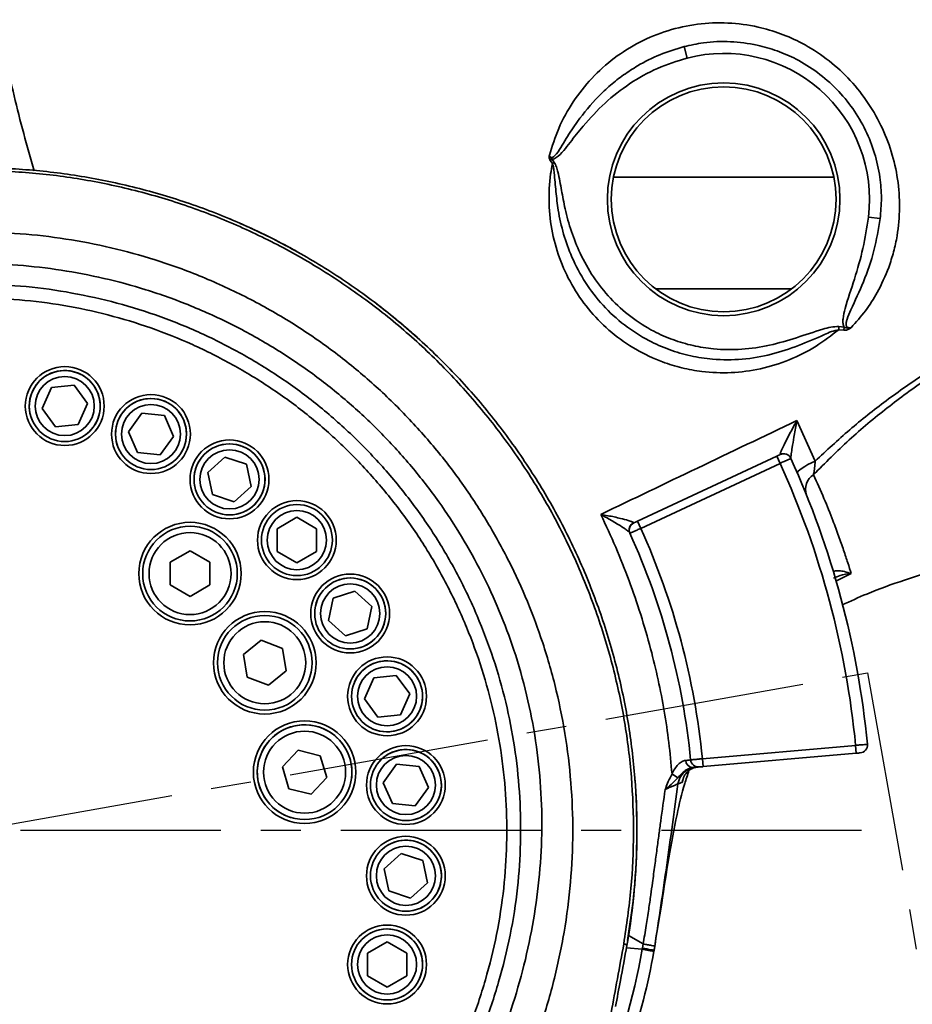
# Model space of a CAD drawing. Header units: millimetres. Extents: x -10540 to 6039, y -7467 to 6433.
# Tile 119 of 179: x -4790 to -4563, y 2388 to 2638. Entities that reach past the tile are written whole.
import ezdxf

# ---------------------------------------------------------------- set-up
doc = ezdxf.new("R2010")
doc.units = ezdxf.units.MM
doc.header["$LTSCALE"] = 8
doc.header["$PDSIZE"] = -1
doc.linetypes.add('CENTER', pattern=[10.16, 6.35, -1.27, 1.27, -1.27])
doc.layers.get('Defpoints').update_dxf_attribs({"true_color": 0x5e5e5e})
doc.layers.add('2细线层', color=4, linetype='Continuous', lineweight=13)
doc.layers.add('细实线层', color=7, linetype='Continuous')
doc.dimstyles.new('ISO-25', dxfattribs={"dimscale": 20, "dimtxt": 5, "dimasz": 6, "dimexe": 6, "dimexo": 0.625, "dimtad": 1, "dimtoh": 1, "dimdec": 0, "dimtxsty": 'Standard', "dimcen": 2.5, "dimclrd": 1, "dimclre": 1, "dimclrt": 4, "dimadec": 1, "dimazin": 2, "dimtfac": 1, "dimtdec": 0, "dimtmove": 0, "dimatfit": 0, "dimfxl": 1, "dimarcsym": 0})

# ---------------------------------------------------------------- blocks, each defined once
blk = doc.blocks.new('*D78')
at = {"layer": 'Defpoints', "color": 0, "linetype": 'ByBlock', "transparency": 16777216}
for p in [(-4976.16, 2662.54), (-2658.47, 2662.54), (-4574.67, 2472.48), (-4229.73, 2154.19), (-4257.59, 674.22)]:
    blk.add_point(p, dxfattribs=at)
at = {"layer": '细实线层', "color": 1, "linetype": 'ByBlock', "lineweight": -2, "transparency": 16777216}
blk.add_arc((-4608.18, 2662.54), 633.76, 290.86508, 349.13492, dxfattribs=at)
at = {"layer": '细实线层', "color": 1, "linetype": 'ByBlock', "transparency": 16777216}
for points in [[(-4005.7, 2544.97), (-3965.88, 2541.18), (-3974.43, 2662.54)], [(-4377.14, 2051.06), (-4387.78, 2089.62), (-4498.13, 2038.41)]]:
    blk.add_solid(points, dxfattribs=at)
at = {"layer": '细实线层', "color": 4, "linetype": 'ByBlock', "transparency": 16777216, "insert": (-4118.82, 2368.92), "char_height": 100, "attachment_point": 5, "rotation": 59.0362}
blk.add_mtext('80°', dxfattribs=at)
blk = doc.blocks.new('*D80')
at = {"layer": 'Defpoints', "color": 0, "linetype": 'ByBlock', "transparency": 16777216}
for p in [(-4801.18, 2432.54), (-4287.88, 1654.68), (-3658.8, 1473.97), (-4801.18, 1272.54), (-4801.18, 1272.54)]:
    blk.add_point(p, dxfattribs=at)
at = {"layer": '细实线层', "color": 1, "linetype": 'ByBlock', "lineweight": -2, "transparency": 16777216}
blk.add_arc((-4801.18, 1272.54), 639.93, 20.75999, 79.24001, dxfattribs=at)
at = {"layer": '细实线层', "color": 1, "linetype": 'ByBlock', "transparency": 16777216}
for points in [[(-4683.58, 1881.3), (-4679.83, 1921.13), (-4801.18, 1912.47)], [(-4183.52, 1504.67), (-4222.08, 1494.06), (-4170.97, 1383.66)]]:
    blk.add_solid(points, dxfattribs=at)
at = {"layer": '细实线层', "color": 4, "linetype": 'ByBlock', "transparency": 16777216, "insert": (-4349.31, 1811.06), "char_height": 100, "attachment_point": 5, "rotation": 320}
blk.add_mtext('80°', dxfattribs=at)
blk = doc.blocks.new('*D81')
at = {"layer": 'Defpoints', "color": 0, "linetype": 'ByBlock', "transparency": 16777216}
for p in [(-4559.05, 2925.54), (-4801.18, 2432.54), (-4310.94, 2323.86), (-4801.18, 1272.54), (-4801.18, 1272.54)]:
    blk.add_point(p, dxfattribs=at)
at = {"layer": '细实线层', "color": 1, "linetype": 'ByBlock', "lineweight": -2, "transparency": 16777216}
for p, q in [((-4801.18, 2445.04), (-4801.18, 3063.18)), ((-4305.66, 2335.18), (-4044.42, 2895.41))]:
    blk.add_line(p, q, dxfattribs=at)
blk.add_arc((-4801.18, 1272.54), 1670.64, 69.11637, 85.88363, dxfattribs=at)
at = {"layer": '细实线层', "color": 1, "linetype": 'ByBlock', "transparency": 16777216}
for points in [[(-4681.97, 2918.88), (-4680.54, 2958.86), (-4801.18, 2943.18)], [(-4197.85, 2851.85), (-4213.44, 2815.01), (-4095.13, 2786.65)]]:
    blk.add_solid(points, dxfattribs=at)
at = {"layer": '细实线层', "color": 4, "linetype": 'ByBlock', "transparency": 16777216, "insert": (-4405.91, 2960), "char_height": 100, "attachment_point": 5, "rotation": 346.817}
blk.add_mtext('25°', dxfattribs=at)
blk = doc.blocks.new('*D87')
at = {"layer": '2细线层', "color": 1, "linetype": 'ByBlock', "lineweight": -2, "transparency": 16777216}
for p, q in [((-4788.68, 4272.97), (-1386.54, 4272.97)), ((-1506.54, 792.54), (-1506.54, 4152.97)), ((-5173.81, 672.54), (-1386.54, 672.54))]:
    blk.add_line(p, q, dxfattribs=at)
at = {"layer": '2细线层', "color": 1, "linetype": 'ByBlock', "transparency": 16777216}
for points in [[(-1526.54, 4152.97), (-1486.54, 4152.97), (-1506.54, 4272.97)], [(-1526.54, 792.54), (-1486.54, 792.54), (-1506.54, 672.54)]]:
    blk.add_solid(points, dxfattribs=at)
at = {"layer": 'Defpoints', "color": 0, "linetype": 'ByBlock', "transparency": 16777216}
for p in [(-4801.18, 4272.97), (-1506.54, 4272.97), (-5186.31, 672.54)]:
    blk.add_point(p, dxfattribs=at)
at = {"layer": '2细线层', "color": 4, "linetype": 'ByBlock', "transparency": 16777216, "insert": (-1569.6, 2367.54), "char_height": 100, "attachment_point": 5, "rotation": 90}
blk.add_mtext('3600', dxfattribs=at)
blk = doc.blocks.new('*D92')
at = {"layer": '2细线层', "color": 1, "linetype": 'ByBlock', "lineweight": -2, "transparency": 16777216}
for p, q in [((-5140.57, 2934.54), (-5140.57, 3054.54)), ((-5140.57, 3054.54), (-4933.69, 3054.54)), ((-4477.68, 2814.54), (-5260.57, 2814.54)), ((-5140.57, 2662.54), (-5140.57, 2814.54)), ((-4375.68, 2662.54), (-5260.57, 2662.54)), ((-5140.57, 2542.54), (-5140.57, 2422.54))]:
    blk.add_line(p, q, dxfattribs=at)
at = {"layer": '2细线层', "color": 1, "linetype": 'ByBlock', "transparency": 16777216}
for points in [[(-5160.57, 2934.54), (-5120.57, 2934.54), (-5140.57, 2814.54)], [(-5160.57, 2542.54), (-5120.57, 2542.54), (-5140.57, 2662.54)]]:
    blk.add_solid(points, dxfattribs=at)
at = {"layer": 'Defpoints', "color": 0, "linetype": 'ByBlock', "transparency": 16777216}
for p in [(-5140.57, 2814.54), (-4465.18, 2814.54), (-4363.18, 2662.54)]:
    blk.add_point(p, dxfattribs=at)
at = {"layer": '2细线层', "color": 4, "linetype": 'ByBlock', "transparency": 16777216, "insert": (-5030.88, 3117.04), "char_height": 100, "attachment_point": 5}
blk.add_mtext('152', dxfattribs=at)
blk = doc.blocks.new('*D93')
at = {"layer": '2细线层', "color": 1, "linetype": 'ByBlock', "lineweight": -2, "transparency": 16777216}
for p, q in [((-4801.18, 2445.04), (-4801.18, 3353.12)), ((-2975.18, 2675.04), (-2975.18, 3353.12)), ((-4681.18, 3233.12), (-3095.18, 3233.12))]:
    blk.add_line(p, q, dxfattribs=at)
at = {"layer": '2细线层', "color": 1, "linetype": 'ByBlock', "transparency": 16777216}
for points in [[(-4681.18, 3253.12), (-4681.18, 3213.12), (-4801.18, 3233.12)], [(-3095.18, 3253.12), (-3095.18, 3213.12), (-2975.18, 3233.12)]]:
    blk.add_solid(points, dxfattribs=at)
at = {"layer": 'Defpoints', "color": 0, "linetype": 'ByBlock', "transparency": 16777216}
for p in [(-2975.18, 3233.12), (-2975.18, 2662.54), (-4801.18, 2432.54)]:
    blk.add_point(p, dxfattribs=at)
at = {"layer": '2细线层', "color": 4, "linetype": 'ByBlock', "transparency": 16777216, "insert": (-3888.18, 3295.62), "char_height": 100, "attachment_point": 5}
blk.add_mtext('1826', dxfattribs=at)
blk = doc.blocks.new('*D95')
at = {"layer": '2细线层', "color": 1, "linetype": 'ByBlock', "lineweight": -2, "transparency": 16777216}
blk.add_line((-2645.97, 2662.54), (-2450.72, 2662.54), dxfattribs=at)
blk.add_arc((-2975.18, 2662.54), 404.46, 252.0622, 342.9378, dxfattribs=at)
at = {"layer": '2细线层', "color": 1, "linetype": 'ByBlock', "transparency": 16777216}
for points in [[(-2608.3, 2546.83), (-2568.74, 2540.9), (-2570.72, 2662.54)], [(-3108.66, 2259.84), (-3090.83, 2295.64), (-3207.17, 2331.23)]]:
    blk.add_solid(points, dxfattribs=at)
at = {"layer": 'Defpoints', "color": 0, "linetype": 'ByBlock', "transparency": 16777216}
for p in [(-4976.16, 2662.54), (-2975.18, 2662.54), (-2658.47, 2662.54), (-2673.04, 2393.66), (-3248.47, 2272.24)]:
    blk.add_point(p, dxfattribs=at)
at = {"layer": '2细线层', "color": 4, "linetype": 'ByBlock', "transparency": 16777216, "insert": (-2920.97, 2324.9), "char_height": 100, "attachment_point": 5, "rotation": 9.1207}
blk.add_mtext('125°', dxfattribs=at)
blk = doc.blocks.new('*D97')
at = {"layer": '2细线层', "color": 1, "linetype": 'CENTER', "lineweight": -2, "transparency": 16777216}
blk.add_line((-5434.56, 1272.54), (-6867.15, 1272.54), dxfattribs=at)
blk.add_arc((-5422.06, 1272.54), 1325.09, 147.99049, 174.80951, dxfattribs=at)
at = {"layer": '2细线层', "color": 1, "linetype": 'CENTER', "transparency": 16777216}
for points in [[(-6562.14, 1986.27), (-6529.22, 1963.56), (-6477.53, 2073.68)], [(-6721.74, 1391.51), (-6761.7, 1393.32), (-6747.15, 1272.54)]]:
    blk.add_solid(points, dxfattribs=at)
at = {"layer": 'Defpoints', "color": 0, "linetype": 'CENTER', "transparency": 16777216}
for p in [(-7399.29, 2773.33), (-6624.95, 1828.35), (-5944.82, 1669.34), (-4801.18, 1272.54), (-4464.59, 1272.54)]:
    blk.add_point(p, dxfattribs=at)
at = {"layer": '2细线层', "color": 4, "linetype": 'CENTER', "transparency": 16777216, "insert": (-6737.17, 1715.12), "char_height": 100, "attachment_point": 5, "rotation": 71.4}
blk.add_mtext('37°', dxfattribs=at)

msp = doc.modelspace()

# ---------------------------------------------------------------- linework, layer by layer
at = {"color": 7, "linetype": 'Continuous', "lineweight": 35}
for p, q in [((-4621.21, 2631.26), (-4620.46, 2628.36)), ((-4655.17, 2602.42), (-4654.72, 2602.72)), ((-4654.62, 2601.61), (-4655.17, 2602.42)), ((-4654.72, 2602.72), (-4654.17, 2601.91)), ((-4654.62, 2601.61), (-4654.17, 2601.91)), ((-4639.12, 2598.14), (-4583.23, 2598.14)), ((-4571.48, 2587.64), (-4574.46, 2588.01)), ((-4719.18, 2579.16), (-4718.77, 2578.91)), ((-4628.41, 2569.84), (-4593.94, 2569.84)), ((-4699.25, 2566.07), (-4699.01, 2565.89)), ((-4582.01, 2559.48), (-4581.93, 2560.27)), ((-4580.7, 2559.35), (-4582.01, 2559.48)), ((-4581.93, 2560.27), (-4580.63, 2560.15)), ((-4580.7, 2559.35), (-4580.63, 2560.15)), ((-4781.7, 2544.81), (-4784.05, 2539.53)), ((-4775.96, 2545.41), (-4781.7, 2544.81)), ((-4772.57, 2540.74), (-4775.96, 2545.41)), ((-4784.05, 2539.53), (-4780.66, 2534.86)), ((-4774.91, 2535.46), (-4772.57, 2540.74)), ((-4758.78, 2538.3), (-4762.18, 2533.63)), ((-4753.04, 2537.7), (-4758.78, 2538.3)), ((-4750.69, 2532.42), (-4753.04, 2537.7)), ((-4592.61, 2536.43), (-4587.97, 2526.13)), ((-4780.66, 2534.86), (-4774.91, 2535.46)), ((-4762.18, 2533.63), (-4759.83, 2528.36)), ((-4754.09, 2527.75), (-4750.69, 2532.42)), ((-4759.83, 2528.36), (-4754.09, 2527.75)), ((-4737.72, 2527.18), (-4742.01, 2523.31)), ((-4732.23, 2525.39), (-4737.72, 2527.18)), ((-4633.07, 2510.93), (-4597.72, 2527.41)), ((-4596.87, 2525.6), (-4597.72, 2527.41)), ((-4731.03, 2519.75), (-4732.23, 2525.39)), ((-4596.87, 2525.6), (-4632.22, 2509.12)), ((-4742.01, 2523.31), (-4740.81, 2517.67)), ((-4735.32, 2515.88), (-4731.03, 2519.75)), ((-4740.81, 2517.67), (-4735.32, 2515.88)), ((-4719.43, 2511.92), (-4724.43, 2509.03)), ((-4714.43, 2509.03), (-4719.43, 2511.92)), ((-4724.43, 2509.03), (-4724.43, 2503.26)), ((-4714.43, 2503.26), (-4714.43, 2509.03)), ((-4633.07, 2510.93), (-4632.22, 2509.12)), ((-4746.54, 2503.43), (-4751.54, 2500.54)), ((-4741.54, 2500.54), (-4746.54, 2503.43)), ((-4724.43, 2503.26), (-4719.43, 2500.37)), ((-4719.43, 2500.37), (-4714.43, 2503.26)), ((-4751.54, 2500.54), (-4751.54, 2494.77)), ((-4741.54, 2494.77), (-4741.54, 2500.54)), ((-4578.84, 2497.64), (-4582.71, 2495.72)), ((-4751.54, 2494.77), (-4746.54, 2491.88)), ((-4746.54, 2491.88), (-4741.54, 2494.77)), ((-4710.21, 2491.4), (-4711.41, 2485.75)), ((-4704.71, 2493.19), (-4710.21, 2491.4)), ((-4700.42, 2489.32), (-4704.71, 2493.19)), ((-4701.62, 2483.68), (-4700.42, 2489.32)), ((-4711.41, 2485.75), (-4707.12, 2481.89)), ((-4707.12, 2481.89), (-4701.62, 2483.68)), ((-4728.48, 2480.74), (-4732.96, 2477.1)), ((-4723.09, 2478.68), (-4728.48, 2480.74)), ((-4732.96, 2477.1), (-4732.04, 2471.4)), ((-4722.17, 2472.98), (-4723.09, 2478.68)), ((-4732.04, 2471.4), (-4726.65, 2469.34)), ((-4726.65, 2469.34), (-4722.17, 2472.98)), ((-4694.21, 2471.8), (-4699.95, 2471.2)), ((-4690.82, 2467.13), (-4694.21, 2471.8)), ((-4699.95, 2471.2), (-4702.3, 2465.93)), ((-4693.17, 2461.86), (-4690.82, 2467.13)), ((-4702.3, 2465.93), (-4698.91, 2461.26)), ((-4698.91, 2461.26), (-4693.17, 2461.86)), ((-4616.57, 2450.7), (-4577.71, 2454.1)), ((-4577.54, 2452.1), (-4577.71, 2454.1)), ((-4719.1, 2452.84), (-4723.08, 2448.65)), ((-4713.49, 2451.48), (-4719.1, 2452.84)), ((-4711.86, 2445.94), (-4713.49, 2451.48)), ((-4577.54, 2452.1), (-4616.39, 2448.7)), ((-4694.13, 2449.31), (-4697.52, 2444.64)), ((-4688.39, 2448.71), (-4694.13, 2449.31)), ((-4616.57, 2450.7), (-4616.39, 2448.7)), ((-4723.08, 2448.65), (-4721.45, 2443.11)), ((-4686.04, 2443.43), (-4688.39, 2448.71)), ((-4715.84, 2441.76), (-4711.86, 2445.94)), ((-4697.52, 2444.64), (-4695.17, 2439.37)), ((-4621.51, 2445.38), (-4621.66, 2444.78)), ((-4721.45, 2443.11), (-4715.84, 2441.76)), ((-4689.43, 2438.76), (-4686.04, 2443.43)), ((-4695.17, 2439.37), (-4689.43, 2438.76)), ((-4692.98, 2426.69), (-4697.27, 2422.82)), ((-4687.49, 2424.9), (-4692.98, 2426.69)), ((-4686.29, 2419.26), (-4687.49, 2424.9)), ((-4697.27, 2422.82), (-4696.07, 2417.18)), ((-4690.58, 2415.39), (-4686.29, 2419.26)), ((-4696.07, 2417.18), (-4690.58, 2415.39)), ((-4634.08, 2415.2), (-4635.56, 2404.6)), ((-4696.56, 2404.32), (-4701.56, 2401.43)), ((-4691.56, 2401.43), (-4696.56, 2404.32)), ((-4635.3, 2405.91), (-4631.6, 2403.74)), ((-4635.79, 2403.04), (-4635.84, 2402.76)), ((-4635.84, 2402.76), (-4631.84, 2402.41)), ((-4631.84, 2402.41), (-4631.79, 2402.67)), ((-4631.79, 2402.67), (-4631.6, 2403.74)), ((-4628.84, 2402.15), (-4628.88, 2401.89)), ((-4628.65, 2403.23), (-4628.84, 2402.15)), ((-4628.8, 2402.35), (-4628.67, 2403.09)), ((-4701.56, 2401.43), (-4701.56, 2395.66)), ((-4691.56, 2395.66), (-4691.56, 2401.43)), ((-4701.56, 2395.66), (-4696.56, 2392.77)), ((-4696.56, 2392.77), (-4691.56, 2395.66))]:
    msp.add_line(p, q, dxfattribs=at)
at = {"color": 7, "linetype": 'Continuous', "lineweight": 35, "flags": 128}
for points in [[(-4587.97, 2526.13), (-4588.91, 2525.72), (-4589.8, 2525.28), (-4590.61, 2524.83), (-4591.31, 2524.39), (-4591.86, 2523.98), (-4592.25, 2523.61), (-4592.46, 2523.31), (-4592.47, 2523.08)], [(-4631.79, 2402.67), (-4631.21, 2402.57), (-4630.66, 2402.47), (-4630.15, 2402.38), (-4629.7, 2402.3), (-4629.33, 2402.24), (-4629.06, 2402.19), (-4628.89, 2402.16), (-4628.84, 2402.15)]]:
    msp.add_lwpolyline(points, dxfattribs=at)
at = {"color": 7, "linetype": 'Continuous', "lineweight": 35}
for centre, radius in [((-4611.18, 2592.54), 29.5), ((-4611.18, 2592.54), 28.5), ((-4778.31, 2540.13), 10), ((-4778.31, 2540.13), 9), ((-4778.31, 2540.13), 7.5), ((-4756.44, 2533.03), 10), ((-4756.44, 2533.03), 9), ((-4756.44, 2533.03), 7.5), ((-4736.52, 2521.53), 10), ((-4736.52, 2521.53), 9), ((-4736.52, 2521.53), 7.5), ((-4719.43, 2506.14), 10), ((-4719.43, 2506.14), 9), ((-4719.43, 2506.14), 7.5), ((-4746.54, 2497.65), 13), ((-4746.54, 2497.65), 12), ((-4746.54, 2497.65), 10.4), ((-4705.91, 2487.54), 10), ((-4705.91, 2487.54), 9), ((-4705.91, 2487.54), 7.5), ((-4727.57, 2475.04), 13), ((-4727.57, 2475.04), 12), ((-4727.57, 2475.04), 10.4), ((-4696.56, 2466.53), 10), ((-4696.56, 2466.53), 9), ((-4696.56, 2466.53), 7.5), ((-4717.47, 2447.3), 13), ((-4717.47, 2447.3), 12), ((-4717.47, 2447.3), 10.4), ((-4691.78, 2444.04), 10), ((-4691.78, 2444.04), 9), ((-4691.78, 2444.04), 7.5), ((-4691.78, 2421.04), 10), ((-4691.78, 2421.04), 9), ((-4691.78, 2421.04), 7.5), ((-4696.56, 2398.55), 10), ((-4696.56, 2398.55), 9), ((-4696.56, 2398.55), 7.5)]:
    msp.add_circle(centre, radius, dxfattribs=at)
for centre, radius, start, end in [((-4611.18, 2592.54), 37, 352.9709, 104.5256), ((-4778.31, 2540.13), 9, 306, 126), ((-4778.31, 2540.13), 9, 126, 216), ((-4756.44, 2533.03), 9, 294, 114), ((-4756.44, 2533.03), 9, 114, 204), ((-4736.52, 2521.53), 9, 102, 192), ((-4736.52, 2521.53), 9, 282, 102), ((-4595.98, 2526.05), 2, 24.6522, 115.7054), ((-4595.97, 2526.02), 2, 24.4918, 115), ((-4801.18, 2432.54), 227.5, 5.5082, 24.4918), ((-4801.18, 2432.54), 224.5, 5.5104, 24.4896), ((-4586, 2519.01), 4.42, 122.8478, 198.6697), ((-4719.43, 2506.14), 9, 90, 180), ((-4719.43, 2506.14), 9, 270, 90), ((-4633.18, 2508.77), 1.98, 115.3135, 203.9966), ((-4633.13, 2508.69), 2, 115, 204.3789), ((-4801.18, 2432.54), 185.5, 5.6178, 24.3822), ((-4801.18, 2432.54), 182.5, 5.6211, 24.3789), ((-4705.91, 2487.54), 9, 78, 168), ((-4705.91, 2487.54), 9, 258, 78), ((-4696.56, 2466.53), 9, 66, 156), ((-4696.56, 2466.53), 9, 246, 66), ((-4717.47, 2447.3), 12, 76.4384, 256.4384), ((-4717.47, 2447.3), 12, 346.4384, 76.4384), ((-4576.72, 2454.18), 2, 275, 5.5082), ((-4691.78, 2444.04), 9, 54, 144), ((-4691.78, 2444.04), 9, 234, 54), ((-4618.99, 2450.26), 1.79, 179.2377, 266.0799), ((-4617.56, 2450.61), 2, 185.6211, 275), ((-4584.4, 2509.19), 74.02, 237.4022, 238.7676), ((-4617.85, 2443.56), 5, 95.004, 171.3643), ((-4691.78, 2421.04), 9, 42, 132), ((-4691.78, 2421.04), 9, 222, 42), ((-4696.56, 2398.55), 9, 30, 120), ((-4696.56, 2398.55), 9, 210, 30), ((-4801.18, 2432.54), 175, 333.4207, 349.9126), ((-4801.18, 2432.54), 172, 337.3427, 349.9126)]:
    msp.add_arc(centre, radius, start, end, dxfattribs=at)
for points, knots in [([(-4795.08, 2638.08), (-4793.86, 2631.63), (-4791.43, 2618.72), (-4787.87, 2606.08), (-4786.09, 2599.76)], [0, 0, 0, 0, 0.5, 1, 1, 1, 1]), ([(-4655.39, 2603.71), (-4654.67, 2606.01), (-4653.19, 2610.75), (-4649.51, 2617.33), (-4644.78, 2623.37), (-4639.05, 2628.48), (-4632.54, 2632.59), (-4625.4, 2635.49), (-4617.85, 2637.15), (-4610.1, 2637.45), (-4603, 2636.51), (-4596.71, 2634.64), (-4590.87, 2632.04), (-4585.06, 2628.34), (-4579.54, 2623.46), (-4574.86, 2617.74), (-4571.14, 2611.41), (-4568.49, 2604.67), (-4566.88, 2597.64), (-4566.39, 2590.46), (-4566.94, 2584.28), (-4567.99, 2579.23), (-4568.87, 2576.6), (-4569.31, 2575.29)], [0, 0, 0, 0, 0.048922, 0.100787, 0.152652, 0.204796, 0.256939, 0.309357, 0.361774, 0.414478, 0.467179, 0.507339, 0.547498, 0.59666, 0.645819, 0.695332, 0.74485, 0.793502, 0.842165, 0.892138, 0.942122, 0.971062, 1, 1, 1, 1]), ([(-4655.39, 2603.71), (-4655.37, 2603.67), (-4655.31, 2603.52), (-4655.2, 2603.32), (-4655.03, 2603.19), (-4654.91, 2603.13), (-4654.8, 2603.12), (-4654.6, 2603.16), (-4654.33, 2603.3), (-4653.5, 2604.1), (-4652.42, 2605.68), (-4650.71, 2608.69), (-4647.74, 2613.14), (-4643.99, 2617.7), (-4639.92, 2621.51), (-4636.59, 2624.13), (-4632.45, 2626.81), (-4627.37, 2629.4), (-4623.28, 2630.63), (-4621.21, 2631.26)], [0, 0, 0, 0, 0.00258, 0.010866, 0.014499, 0.01612, 0.019849, 0.021296, 0.029072, 0.03965, 0.09599, 0.152742, 0.265781, 0.444967, 0.537019, 0.629065, 0.72105, 0.85919, 1, 1, 1, 1]), ([(-4571.48, 2587.64), (-4571.33, 2589.38), (-4571.04, 2592.86), (-4571.48, 2598.43), (-4572.76, 2604.22), (-4575.05, 2610.11), (-4578.31, 2615.63), (-4582.43, 2620.6), (-4587.3, 2624.84), (-4592.43, 2628.04), (-4597.6, 2630.28), (-4603.17, 2631.89), (-4609.47, 2632.68), (-4615.73, 2632.47), (-4619.59, 2631.62), (-4621.21, 2631.26)], [0, 0, 0, 0, 0.069188, 0.138363, 0.218707, 0.299022, 0.380456, 0.461889, 0.543228, 0.624587, 0.691603, 0.758628, 0.847134, 0.935649, 1, 1, 1, 1]), ([(-4620.46, 2628.36), (-4622.98, 2627.57), (-4628.1, 2625.98), (-4635.1, 2622.02), (-4641.45, 2617.04), (-4646.28, 2611.84), (-4649.61, 2607.67), (-4651.7, 2604.87), (-4653.08, 2603.44), (-4654.15, 2602.82), (-4654.53, 2602.72), (-4654.71, 2602.72), (-4654.72, 2602.72)], [0, 0, 0, 0, 0.181065, 0.36733, 0.548322, 0.733326, 0.853485, 0.914193, 0.974107, 0.987599, 0.998931, 1, 1, 1, 1]), ([(-4655.17, 2602.42), (-4655.24, 2602.54), (-4655.39, 2602.81), (-4655.43, 2603.21), (-4655.41, 2603.51), (-4655.4, 2603.65), (-4655.39, 2603.7), (-4655.39, 2603.71)], [0, 0, 0, 0, 0.3163381, 0.672577, 0.885307, 0.9864508, 1, 1, 1, 1]), ([(-4655.39, 2603.71), (-4655.39, 2603.7), (-4655.37, 2603.65), (-4655.35, 2603.59), (-4655.3, 2603.44), (-4655.19, 2603.22), (-4654.99, 2602.94), (-4654.8, 2602.78), (-4654.72, 2602.72)], [0, 0, 0, 0, 0.017731, 0.138839, 0.159547, 0.394043, 0.749704, 1, 1, 1, 1]), ([(-4582.01, 2559.48), (-4583.88, 2558.03), (-4587.74, 2555.02), (-4594.48, 2551.68), (-4601.74, 2549.39), (-4609.24, 2548.41), (-4615.96, 2548.64), (-4621.79, 2549.71), (-4627.46, 2551.45), (-4633.54, 2554.34), (-4639.7, 2558.63), (-4645.03, 2563.92), (-4649.41, 2570.02), (-4652.69, 2576.78), (-4654.81, 2584), (-4655.66, 2591.48), (-4655.38, 2597.4), (-4654.78, 2600.73), (-4654.62, 2601.61)], [0, 0, 0, 0, 0.0652001, 0.1348807, 0.2045497, 0.2720924, 0.3396274, 0.3861237, 0.432621, 0.5002928, 0.5679639, 0.6355876, 0.7032138, 0.7711088, 0.8390068, 0.9073162, 0.9756287, 1, 1, 1, 1]), ([(-4582.01, 2559.48), (-4582.63, 2559.34), (-4583.88, 2559.06), (-4587.2, 2557.49), (-4592.19, 2555.42), (-4599.1, 2553.04), (-4606.44, 2551.83), (-4613.37, 2551.79), (-4619.58, 2552.74), (-4625.01, 2554.32), (-4630.72, 2556.83), (-4636.47, 2560.53), (-4641.92, 2565.52), (-4646.39, 2571.37), (-4649.69, 2577.5), (-4651.89, 2583.69), (-4653.17, 2589.28), (-4653.74, 2594.49), (-4654.08, 2598.05), (-4654.27, 2600.45), (-4654.5, 2601.22), (-4654.62, 2601.61)], [0, 0, 0, 0, 0.018351, 0.036874, 0.105986, 0.174931, 0.2475, 0.320017, 0.374178, 0.428576, 0.482731, 0.553864, 0.625003, 0.695276, 0.765572, 0.825179, 0.88482, 0.930742, 0.976701, 0.988396, 1, 1, 1, 1]), ([(-4654.17, 2601.91), (-4653.96, 2601.53), (-4653.54, 2600.76), (-4652.97, 2598.35), (-4652.28, 2594.82), (-4651.39, 2589.74), (-4649.9, 2584.39), (-4647.6, 2578.53), (-4644.34, 2572.77), (-4640.04, 2567.31), (-4634.86, 2562.65), (-4629.45, 2559.2), (-4624.08, 2556.85), (-4618.99, 2555.35), (-4613.14, 2554.41), (-4606.58, 2554.38), (-4599.51, 2555.38), (-4592.72, 2557.44), (-4587.61, 2559.12), (-4584.02, 2560.23), (-4582.62, 2560.26), (-4581.93, 2560.27)], [0, 0, 0, 0, 0.0130542, 0.0262475, 0.0736147, 0.1209987, 0.1805055, 0.2399668, 0.3089879, 0.3779755, 0.4472849, 0.5165839, 0.5693209, 0.6222824, 0.6750277, 0.7463292, 0.8177063, 0.8880407, 0.9584859, 0.9793761, 1, 1, 1, 1]), ([(-4801.18, 2600.54), (-4798.01, 2600.49), (-4790.13, 2600.37), (-4777.57, 2599.07), (-4763.63, 2596.49), (-4749.95, 2592.74), (-4736.64, 2587.87), (-4723.79, 2581.87), (-4711.46, 2574.79), (-4699.76, 2566.71), (-4688.8, 2557.69), (-4678.65, 2547.76), (-4669.37, 2536.99), (-4661.01, 2525.49), (-4653.66, 2513.35), (-4647.38, 2500.62), (-4642.19, 2487.4), (-4638.12, 2473.79), (-4635.21, 2459.9), (-4633.51, 2445.8), (-4633, 2431.6), (-4633.67, 2417.41), (-4634.91, 2408.01), (-4635.73, 2403.37), (-4635.73, 2403.37)], [0, 0, 0, 0, 0.032419, 0.080582, 0.12892, 0.17726, 0.225426, 0.273737, 0.322222, 0.370707, 0.419019, 0.467349, 0.515852, 0.564354, 0.612684, 0.661008, 0.709505, 0.758002, 0.806326, 0.854658, 0.903163, 0.951668, 1, 1, 1, 1, 1]), ([(-4636.51, 2403.81), (-4635.82, 2408.47), (-4634.45, 2417.79), (-4633.87, 2431.93), (-4634.39, 2446.06), (-4636.12, 2460.08), (-4639.06, 2473.89), (-4643.15, 2487.42), (-4648.34, 2500.56), (-4654.61, 2513.2), (-4661.93, 2525.25), (-4670.25, 2536.67), (-4679.48, 2547.35), (-4689.56, 2557.21), (-4700.45, 2566.17), (-4712.07, 2574.19), (-4724.31, 2581.22), (-4737.07, 2587.18), (-4750.29, 2592.04), (-4763.87, 2595.79), (-4777.72, 2598.37), (-4790.2, 2599.66), (-4798.03, 2599.75), (-4801.18, 2599.79)], [0, 0, 0, 0, 0.048402, 0.096975, 0.145544, 0.193939, 0.242283, 0.2908, 0.339317, 0.387663, 0.43597, 0.484449, 0.532927, 0.581233, 0.629502, 0.677943, 0.726383, 0.774651, 0.822809, 0.871141, 0.919457, 0.967593, 1, 1, 1, 1]), ([(-4726.73, 2583.14), (-4726.76, 2583.16), (-4726.82, 2583.19), (-4727, 2583.28), (-4727.26, 2583.4), (-4727.55, 2583.55), (-4727.85, 2583.69), (-4728.05, 2583.79), (-4728.22, 2583.87), (-4728.35, 2583.93), (-4728.48, 2584), (-4728.68, 2584.09), (-4729.01, 2584.25), (-4729.43, 2584.45), (-4729.89, 2584.67), (-4730.5, 2584.95), (-4731.35, 2585.34), (-4732.56, 2585.89), (-4734.08, 2586.56), (-4735.5, 2587.18), (-4736.38, 2587.54), (-4736.68, 2587.66)], [0, 0, 0, 0, 0.1232948, 0.2518141, 0.3501455, 0.4191439, 0.4433612, 0.4616463, 0.4691299, 0.4759843, 0.4827258, 0.4898947, 0.5071371, 0.5438626, 0.5958805, 0.6660204, 0.7246516, 0.7767649, 0.8652814, 0.9544387, 1, 1, 1, 1]), ([(-4580.63, 2560.15), (-4580.66, 2560.2), (-4580.83, 2560.55), (-4580.96, 2561.26), (-4580.91, 2562.8), (-4579.98, 2566.55), (-4577.91, 2572.37), (-4575.72, 2580.06), (-4574.88, 2585.36), (-4574.46, 2588.01)], [0, 0, 0, 0, 0.006618, 0.040123, 0.073358, 0.167836, 0.439869, 0.720059, 1, 1, 1, 1]), ([(-4571.48, 2587.64), (-4571.93, 2584.93), (-4572.84, 2579.46), (-4575.55, 2571.74), (-4578.21, 2566.1), (-4579.74, 2562.68), (-4580.1, 2561.36), (-4580.15, 2560.74), (-4580.02, 2560.38), (-4579.9, 2560.2), (-4579.76, 2560.09), (-4579.48, 2559.97), (-4579.18, 2559.95), (-4578.93, 2559.98), (-4578.86, 2559.98)], [0, 0, 0, 0, 0.274254, 0.553515, 0.813453, 0.897999, 0.925229, 0.949486, 0.958057, 0.962547, 0.970924, 0.975292, 0.992938, 1, 1, 1, 1]), ([(-4801.18, 2584.26), (-4797.31, 2584.18), (-4789.56, 2584), (-4778, 2582.61), (-4766.58, 2580.41), (-4755, 2577.25), (-4743.37, 2573.02), (-4731.78, 2567.67), (-4720.67, 2561.37), (-4710.37, 2554.33), (-4700.91, 2546.64), (-4692.27, 2538.41), (-4684.29, 2529.54), (-4677.18, 2520.27), (-4670.94, 2510.66), (-4665.53, 2500.82), (-4660.85, 2490.62), (-4656.78, 2479.67), (-4653.47, 2467.99), (-4651.05, 2455.61), (-4649.65, 2443.09), (-4649.29, 2430.45), (-4650.01, 2417.76), (-4651.79, 2405.11), (-4654.55, 2392.69), (-4657.04, 2384.63), (-4658.43, 2380.68), (-4658.43, 2380.68)], [0, 0, 0, 0, 0.039724, 0.079564, 0.119406, 0.159131, 0.202691, 0.246406, 0.290121, 0.33368, 0.374406, 0.415259, 0.456111, 0.496837, 0.535232, 0.573734, 0.612236, 0.650631, 0.693851, 0.737223, 0.780596, 0.823818, 0.867789, 0.911917, 0.956038, 1, 1, 1, 1, 1]), ([(-4730.26, 2584.84), (-4729.46, 2584.46), (-4727.66, 2583.61), (-4724.93, 2582.25), (-4721.87, 2580.66), (-4719.85, 2579.54), (-4718.76, 2578.93)], [0, 0, 0, 0, 0.181818, 0.407423, 0.678917, 1, 1, 1, 1]), ([(-4665.98, 2384.49), (-4665.83, 2384.92), (-4664.42, 2389.04), (-4662.05, 2396.94), (-4659.54, 2408.36), (-4657.89, 2419.95), (-4657.16, 2431.67), (-4657.44, 2443.46), (-4658.72, 2455.24), (-4660.99, 2466.89), (-4664.11, 2477.9), (-4667.97, 2488.21), (-4672.41, 2497.82), (-4677.55, 2507.09), (-4683.48, 2516.14), (-4690.24, 2524.87), (-4697.82, 2533.22), (-4706.03, 2540.95), (-4715.02, 2548.18), (-4724.8, 2554.79), (-4735.35, 2560.69), (-4746.35, 2565.71), (-4757.39, 2569.67), (-4768.37, 2572.64), (-4779.2, 2574.7), (-4790.16, 2576), (-4797.51, 2576.16), (-4801.18, 2576.25)], [0, 0, 0, 0, 0.0051207, 0.0479167, 0.0908342, 0.1337318, 0.1765004, 0.2195462, 0.2627501, 0.3059542, 0.3490003, 0.3873211, 0.4257514, 0.4641829, 0.5025053, 0.5432214, 0.5840658, 0.6249117, 0.6656297, 0.7092516, 0.7530277, 0.7968054, 0.8404296, 0.8802655, 0.9202154, 0.9601648, 1, 1, 1, 1]), ([(-4569.31, 2575.29), (-4570.22, 2573.13), (-4571.83, 2569.28), (-4575.13, 2564.17), (-4577.61, 2561.39), (-4578.86, 2559.98)], [0, 0, 0, 0, 0.388988, 0.692027, 1, 1, 1, 1]), ([(-4801.18, 2571.02), (-4797.29, 2570.92), (-4789.5, 2570.73), (-4777.9, 2569.19), (-4766.46, 2566.77), (-4755.28, 2563.39), (-4744.43, 2559.07), (-4733.97, 2553.84), (-4723.98, 2547.77), (-4714.55, 2540.9), (-4705.75, 2533.24), (-4697.63, 2524.87), (-4690.22, 2515.85), (-4683.62, 2506.28), (-4677.88, 2496.19), (-4673.01, 2485.67), (-4669.02, 2474.8), (-4665.97, 2463.66), (-4663.88, 2452.33), (-4662.75, 2440.88), (-4662.56, 2429.4), (-4663.33, 2417.72), (-4665.16, 2405.92), (-4668.1, 2394.1), (-4671.97, 2382.56), (-4675.39, 2375.22), (-4677.09, 2371.56)], [0, 0, 0, 0, 0.041344, 0.082836, 0.124327, 0.165671, 0.206991, 0.248457, 0.289924, 0.331242, 0.372495, 0.413896, 0.455296, 0.496547, 0.537604, 0.578808, 0.620013, 0.66107, 0.702025, 0.743125, 0.784227, 0.825186, 0.868804, 0.912589, 0.956378, 1, 1, 1, 1]), ([(-4516.94, 2569.89), (-4519.72, 2568.75), (-4525.29, 2566.48), (-4533.44, 2562.59), (-4541.44, 2558.38), (-4550.25, 2553.27), (-4559.75, 2547.13), (-4569.81, 2539.71), (-4579.48, 2531.68), (-4585.42, 2525.71), (-4588.39, 2522.72)], [0, 0, 0, 0, 0.104143, 0.208293, 0.313251, 0.418211, 0.562486, 0.706753, 0.853393, 1, 1, 1, 1]), ([(-4587.97, 2526.13), (-4585.09, 2528.83), (-4579.33, 2534.23), (-4569.97, 2541.59), (-4560.18, 2548.47), (-4550.81, 2554.29), (-4542.04, 2559.18), (-4533.95, 2563.27), (-4525.68, 2567.07), (-4520.01, 2569.3), (-4517.18, 2570.41)], [0, 0, 0, 0, 0.140946, 0.281919, 0.425062, 0.568214, 0.675785, 0.783354, 0.89168, 1, 1, 1, 1]), ([(-4680.24, 2372.54), (-4678.58, 2376.12), (-4675.25, 2383.29), (-4671.47, 2394.58), (-4668.61, 2406.13), (-4666.83, 2417.66), (-4666.07, 2429.08), (-4666.26, 2440.31), (-4667.37, 2451.51), (-4669.4, 2462.58), (-4672.37, 2473.47), (-4676.26, 2484.1), (-4681.01, 2494.38), (-4686.6, 2504.24), (-4693.04, 2513.6), (-4700.25, 2522.41), (-4708.17, 2530.6), (-4716.75, 2538.09), (-4725.94, 2544.81), (-4735.67, 2550.75), (-4745.87, 2555.85), (-4756.44, 2560.08), (-4767.34, 2563.39), (-4778.49, 2565.75), (-4789.8, 2567.25), (-4797.39, 2567.44), (-4801.18, 2567.54)], [0, 0, 0, 0, 0.043684, 0.087534, 0.131382, 0.175062, 0.216079, 0.257238, 0.298395, 0.339407, 0.380494, 0.421728, 0.462962, 0.504048, 0.545286, 0.586673, 0.628061, 0.6693, 0.710564, 0.751976, 0.793388, 0.834652, 0.875915, 0.917326, 0.958737, 1, 1, 1, 1]), ([(-4699.24, 2566.08), (-4697.71, 2564.88), (-4694.89, 2562.68), (-4691.93, 2560.2), (-4690.46, 2558.89), (-4690.27, 2558.71)], [0, 0, 0, 0, 0.508988, 0.934552, 1, 1, 1, 1]), ([(-4688.94, 2557.54), (-4688.95, 2557.55), (-4689.65, 2558.2), (-4690.25, 2558.71), (-4690.84, 2559.22)], [0, 0, 0, 0, 0.0102907, 1, 1, 1, 1]), ([(-4578.86, 2559.98), (-4578.87, 2559.98), (-4578.92, 2559.94), (-4579.07, 2559.83), (-4579.42, 2559.59), (-4579.98, 2559.34), (-4580.46, 2559.34), (-4580.7, 2559.35)], [0, 0, 0, 0, 0.008414, 0.096531, 0.294182, 0.646391, 1, 1, 1, 1]), ([(-4580.63, 2560.15), (-4580.47, 2560.09), (-4580.11, 2559.95), (-4579.59, 2559.9), (-4579.23, 2559.92), (-4579.03, 2559.95), (-4578.94, 2559.97), (-4578.87, 2559.98), (-4578.86, 2559.98)], [0, 0, 0, 0, 0.283438, 0.640517, 0.850212, 0.881279, 0.988687, 1, 1, 1, 1]), ([(-4642.35, 2512.65), (-4634.18, 2516.57), (-4617.59, 2524.53), (-4601.01, 2532.43), (-4592.61, 2536.43)], [0, 0, 0, 0, 0.492805, 1, 1, 1, 1]), ([(-4596.84, 2527.85), (-4596.85, 2527.9), (-4596.86, 2527.97), (-4596.76, 2528.33), (-4596.49, 2529), (-4595.76, 2530.54), (-4594.52, 2532.95), (-4593.4, 2535.02), (-4592.71, 2536.25), (-4592.61, 2536.43), (-4592.61, 2536.43)], [0, 0, 0, 0, 0.089307, 0.111117, 0.225317, 0.385805, 0.621359, 0.946439, 0.998526, 1, 1, 1, 1]), ([(-4592.61, 2536.43), (-4592.61, 2536.43), (-4592.64, 2536.23), (-4592.89, 2534.84), (-4593.3, 2532.52), (-4593.75, 2529.84), (-4594.03, 2528.12), (-4594.13, 2527.38), (-4594.17, 2527), (-4594.17, 2526.94), (-4594.16, 2526.88)], [0, 0, 0, 0, 0.001473, 0.053443, 0.378163, 0.614082, 0.774912, 0.889099, 0.911304, 1, 1, 1, 1]), ([(-4596.81, 2527.84), (-4596.81, 2527.84), (-4596.81, 2527.83), (-4596.85, 2527.82), (-4597, 2527.75), (-4597.24, 2527.64), (-4597.49, 2527.52), (-4597.66, 2527.44), (-4597.72, 2527.41)], [0, 0, 0, 0, 0.006913, 0.221586, 0.43626, 0.650938, 0.865625, 1, 1, 1, 1]), ([(-4594.15, 2526.85), (-4594.18, 2526.84), (-4594.24, 2526.81), (-4594.73, 2526.59), (-4595.43, 2526.26), (-4596.19, 2525.92), (-4596.68, 2525.69), (-4596.87, 2525.6)], [0, 0, 0, 0, 0.221511, 0.436208, 0.650908, 0.865613, 1, 1, 1, 1]), ([(-4587.97, 2526.13), (-4588.01, 2525.56), (-4588.09, 2524.46), (-4588.26, 2523.35), (-4588.37, 2522.84), (-4588.39, 2522.72)], [0, 0, 0, 0, 0.451089, 0.872738, 1, 1, 1, 1]), ([(-4588.39, 2522.72), (-4587.48, 2520.7), (-4585.64, 2516.64), (-4583.6, 2511.48), (-4581.98, 2507.13), (-4580.72, 2503.53), (-4579.66, 2500.29), (-4579.12, 2498.52), (-4578.84, 2497.64)], [0, 0, 0, 0, 0.19549, 0.3914, 0.542855, 0.694302, 0.847154, 1, 1, 1, 1]), ([(-4624.28, 2446.83), (-4624.53, 2449.5), (-4625.02, 2454.83), (-4626.21, 2462.8), (-4627.74, 2470.73), (-4629.72, 2478.91), (-4632.16, 2487.31), (-4635.12, 2495.9), (-4638.46, 2504.38), (-4641.05, 2509.89), (-4642.35, 2512.65)], [0, 0, 0, 0, 0.116737, 0.233473, 0.351208, 0.468946, 0.601064, 0.733185, 0.866596, 1, 1, 1, 1]), ([(-4642.35, 2512.65), (-4642.34, 2512.65), (-4641.74, 2512.55), (-4640.04, 2512.24), (-4637.62, 2511.73), (-4635.56, 2511.2), (-4634.67, 2510.9), (-4634.21, 2510.7), (-4634.11, 2510.63), (-4634.03, 2510.56)], [0, 0, 0, 0, 0.001602, 0.173828, 0.496704, 0.72034, 0.863471, 0.887092, 1, 1, 1, 1]), ([(-4634.99, 2507.96), (-4635.06, 2508.05), (-4635.15, 2508.17), (-4635.55, 2508.51), (-4636.33, 2509.08), (-4638.15, 2510.26), (-4640.29, 2511.52), (-4641.81, 2512.36), (-4642.34, 2512.65), (-4642.35, 2512.65)], [0, 0, 0, 0, 0.113495, 0.136725, 0.279785, 0.503093, 0.825865, 0.998395, 1, 1, 1, 1]), ([(-4634.95, 2507.87), (-4634.94, 2507.87), (-4634.91, 2507.89), (-4634.59, 2508.03), (-4633.98, 2508.31), (-4633.16, 2508.69), (-4632.54, 2508.97), (-4632.22, 2509.12)], [0, 0, 0, 0, 0.134374, 0.349083, 0.563801, 0.778522, 1, 1, 1, 1]), ([(-4633.07, 2510.93), (-4633.07, 2510.93), (-4633.18, 2510.88), (-4633.38, 2510.78), (-4633.65, 2510.66), (-4633.85, 2510.56), (-4633.96, 2510.51), (-4633.97, 2510.51), (-4633.97, 2510.51)], [0, 0, 0, 0, 0.0068588, 0.2215615, 0.4362643, 0.6509595, 0.8656428, 1, 1, 1, 1]), ([(-4581.1, 2489.71), (-4579.04, 2490.66), (-4573.89, 2493.03), (-4565.23, 2496.1), (-4555.05, 2499.23), (-4544.25, 2501.99), (-4532.84, 2504.45), (-4521.07, 2506.55), (-4510.35, 2508.19), (-4503.58, 2509), (-4500.79, 2509.33)], [0, 0, 0, 0, 0.081729, 0.205149, 0.331777, 0.466714, 0.608095, 0.753288, 0.898805, 1, 1, 1, 1]), ([(-4583.31, 2498.03), (-4583.29, 2498.1), (-4583.27, 2498.25), (-4582.77, 2498.39), (-4581.88, 2498.4), (-4580.52, 2498.18), (-4579.44, 2497.86), (-4578.85, 2497.64), (-4578.84, 2497.64)], [0, 0, 0, 0, 0.144976, 0.29137, 0.518963, 0.748199, 0.998356, 1, 1, 1, 1]), ([(-4578.84, 2497.64), (-4578.85, 2497.64), (-4579.85, 2497.58), (-4581.51, 2497.34), (-4582.78, 2496.71), (-4583.3, 2496.45)], [0, 0, 0, 0, 0.003492, 0.584976, 1, 1, 1, 1]), ([(-4574.73, 2454.38), (-4574.74, 2454.37), (-4574.78, 2454.37), (-4575.12, 2454.34), (-4575.79, 2454.28), (-4576.69, 2454.19), (-4577.37, 2454.13), (-4577.71, 2454.1)], [0, 0, 0, 0, 0.134377, 0.349085, 0.563799, 0.778516, 1, 1, 1, 1]), ([(-4577.54, 2452.1), (-4577.54, 2452.1), (-4577.42, 2452.11), (-4577.19, 2452.13), (-4576.9, 2452.16), (-4576.68, 2452.18), (-4576.56, 2452.19), (-4576.55, 2452.19), (-4576.54, 2452.19)], [0, 0, 0, 0, 0.006869, 0.221566, 0.436263, 0.650955, 0.865639, 1, 1, 1, 1]), ([(-4624.28, 2446.83), (-4624.07, 2447.28), (-4623.64, 2448.16), (-4622.75, 2449.28), (-4621.77, 2450.01), (-4621.11, 2450.24), (-4620.83, 2450.27), (-4620.78, 2450.28)], [0, 0, 0, 0, 0.265466, 0.527769, 0.769631, 0.962326, 1, 1, 1, 1]), ([(-4620.78, 2450.28), (-4620.46, 2450.31), (-4619.8, 2450.37), (-4619.56, 2450.41), (-4619.56, 2450.41), (-4619.56, 2450.41)], [0, 0, 0, 0, 0.469615, 0.939279, 1, 1, 1, 1]), ([(-4619.56, 2450.41), (-4619.52, 2450.42), (-4619.45, 2450.42), (-4618.92, 2450.47), (-4618.16, 2450.55), (-4617.32, 2450.63), (-4616.78, 2450.68), (-4616.57, 2450.7)], [0, 0, 0, 0, 0.221517, 0.436209, 0.650906, 0.865611, 1, 1, 1, 1]), ([(-4628.84, 2402.15), (-4628.18, 2406.13), (-4626.89, 2413.96), (-4625.19, 2425.48), (-4623.28, 2435.58), (-4621.57, 2442.96), (-4620.35, 2446.61), (-4619.98, 2447.71)], [0, 0, 0, 0, 0.259592, 0.51091, 0.7518, 0.924739, 1, 1, 1, 1]), ([(-4626.01, 2442.94), (-4626, 2442.94), (-4625.97, 2443.05), (-4625.72, 2443.73), (-4625.25, 2445.07), (-4624.62, 2446.21), (-4624.28, 2446.83)], [0, 0, 0, 0, 0.003929, 0.081469, 0.506142, 1, 1, 1, 1]), ([(-4619.11, 2448.47), (-4619.38, 2448.42), (-4619.92, 2448.32), (-4620.95, 2447.75), (-4621.94, 2446.87), (-4622.5, 2446.22), (-4622.78, 2445.9)], [0, 0, 0, 0, 0.25463, 0.500206, 0.745225, 1, 1, 1, 1]), ([(-4621.66, 2444.78), (-4621.66, 2444.78), (-4621.64, 2444.92), (-4621.52, 2445.56), (-4621.09, 2446.63), (-4620.14, 2447.67), (-4619.01, 2448.36), (-4618.16, 2448.51), (-4617.73, 2448.59)], [0, 0, 0, 0, 0.001767, 0.075541, 0.35024, 0.624839, 0.812481, 1, 1, 1, 1]), ([(-4617.62, 2448.6), (-4617.69, 2448.59), (-4617.87, 2448.58), (-4618.63, 2448.51), (-4619.11, 2448.47)], [0, 0, 0, 0, 0.353036, 1, 1, 1, 1]), ([(-4617.39, 2448.62), (-4617.39, 2448.62), (-4617.39, 2448.62), (-4617.35, 2448.62), (-4617.18, 2448.64), (-4616.92, 2448.66), (-4616.65, 2448.68), (-4616.46, 2448.7), (-4616.39, 2448.7)], [0, 0, 0, 0, 0.006923, 0.221591, 0.436258, 0.650934, 0.865621, 1, 1, 1, 1]), ([(-4634.97, 2408.08), (-4634.89, 2408.59), (-4634.75, 2409.58), (-4634.5, 2411.49), (-4634.24, 2413.61), (-4634, 2415.89), (-4633.79, 2418.16), (-4633.5, 2421.88), (-4633.24, 2426.79), (-4633.14, 2432.77), (-4633.26, 2438.52), (-4633.45, 2442.8), (-4633.66, 2445.19), (-4633.71, 2445.67)], [0, 0, 0, 0, 0.079012, 0.151701, 0.212958, 0.265381, 0.320879, 0.381662, 0.540467, 0.684149, 0.822645, 0.964347, 1, 1, 1, 1]), ([(-4622.79, 2444.31), (-4623.71, 2437.46), (-4625.56, 2423.75), (-4627.62, 2410.07), (-4628.65, 2403.23)], [0, 0, 0, 0, 0.49998, 1, 1, 1, 1]), ([(-4622.78, 2445.9), (-4623.22, 2445.42), (-4624.09, 2444.47), (-4625.25, 2443.54), (-4625.9, 2443.03), (-4626, 2442.94), (-4626.01, 2442.94)], [0, 0, 0, 0, 0.454597, 0.90961, 0.996723, 1, 1, 1, 1]), ([(-4622.79, 2444.31), (-4622.83, 2444.3), (-4622.91, 2444.28), (-4623.48, 2444.05), (-4624.29, 2443.7), (-4625.17, 2443.31), (-4625.77, 2443.05), (-4626.01, 2442.94)], [0, 0, 0, 0, 0.196376, 0.398573, 0.612816, 0.842031, 1, 1, 1, 1]), ([(-4621.66, 2444.78), (-4621.75, 2444.74), (-4622.02, 2444.63), (-4622.38, 2444.48), (-4622.66, 2444.37), (-4622.76, 2444.32), (-4622.79, 2444.31)], [0, 0, 0, 0, 0.222021, 0.681698, 0.90372, 1, 1, 1, 1]), ([(-4621.57, 2445.19), (-4621.6, 2445.06), (-4621.63, 2444.92), (-4621.66, 2444.79), (-4621.66, 2444.78)], [0, 0, 0, 0, 0.957422, 1, 1, 1, 1]), ([(-4631.6, 2403.74), (-4631.34, 2405.29), (-4630.85, 2408.23), (-4630.22, 2412.38), (-4629.69, 2416), (-4629.18, 2419.72), (-4628.65, 2423.59), (-4628.11, 2427.67), (-4627.62, 2431.39), (-4626.94, 2436.44), (-4626.39, 2440.25), (-4626.01, 2442.94)], [0, 0, 0, 0, 0.119503, 0.225505, 0.317991, 0.396955, 0.510064, 0.613961, 0.708643, 0.794121, 1, 1, 1, 1]), ([(-4634.75, 2409.64), (-4634.75, 2409.59), (-4634.84, 2408.92), (-4635.01, 2407.79), (-4635.27, 2406.1), (-4635.44, 2405.07), (-4635.53, 2404.49)], [0, 0, 0, 0, 0.02117, 0.276872, 0.601396, 1, 1, 1, 1]), ([(-4641.72, 2375.77), (-4641.6, 2376.42), (-4640.95, 2379.94), (-4639.73, 2386.32), (-4638.1, 2395.02), (-4637.04, 2400.85), (-4636.51, 2403.81)], [0, 0, 0, 0, 0.0698368, 0.3765558, 0.6839971, 1, 1, 1, 1]), ([(-4635.73, 2403.37), (-4635.73, 2403.37), (-4636.25, 2400.4), (-4637.23, 2395.24), (-4638.2, 2390.08), (-4638.62, 2387.88)], [0, 0, 0, 0, 0.000004, 0.573715, 1, 1, 1, 1])]:
    msp.add_open_spline(points, degree=3, knots=knots, dxfattribs=at)
for points in [[(-4636.51, 2403.81), (-4636.27, 2403.72), (-4635.81, 2403.54), (-4635.76, 2403.42), (-4635.73, 2403.37)], [(-4631.84, 2402.41), (-4631.45, 2402.34), (-4630.68, 2402.21), (-4629.7, 2402.03), (-4629.02, 2401.91), (-4628.93, 2401.89), (-4628.88, 2401.89)], [(-4631.6, 2403.74), (-4631.22, 2403.67), (-4630.44, 2403.53), (-4629.47, 2403.37), (-4628.78, 2403.25), (-4628.69, 2403.23), (-4628.65, 2403.23)]]:
    msp.add_open_spline(points, degree=3, dxfattribs=at)
at = {"layer": '2细线层', "color": 4, "linetype": 'ByBlock'}
for centre, radius, start in [((-4801.18, 1272.54), 3000.43, 10), ((-5805.77, 1852.54), 1840.43, 347.17908)]:
    msp.add_arc(centre, radius, start, 150, dxfattribs=at)
at = {"layer": '细实线层', "color": 2, "linetype": 'CENTER'}
for p, q in [((-4801.18, 2432.54), (-4574.67, 2472.48)), ((-4574.67, 2472.48), (-4257.59, 674.22))]:
    msp.add_line(p, q, dxfattribs=at)
at = {"layer": '细实线层', "color": 4, "linetype": 'CENTER'}
msp.add_line((-4576.18, 2432.54), (-5017.15, 2432.54), dxfattribs=at)

# ---------------------------------------------------------------- dimensions: what is measured, and where the dimension line sits
at = {"layer": '2细线层', "color": 4, "linetype": 'ByBlock'}
dim = msp.add_linear_dim(base=(-1506.54, 4272.97), p1=(-5186.31, 672.54), p2=(-4801.18, 4272.97), angle=90, dimstyle='ISO-25', dxfattribs=at)
dim.commit()
dim.dimension.update_dxf_attribs({"geometry": '*D87', "text_midpoint": (-1506.54, 2367.54), "dimtype": 160})
dim = msp.add_linear_dim(base=(-2975.18, 3233.12), p1=(-4801.18, 2432.54), p2=(-2975.18, 2662.54), dimstyle='ISO-25', dxfattribs=at)
dim.commit()
dim.dimension.update_dxf_attribs({"geometry": '*D93', "text_midpoint": (-3888.18, 3295.62)})
dim = msp.add_linear_dim(base=(-5140.57, 2814.54), p1=(-4363.18, 2662.54), p2=(-4465.18, 2814.54), angle=90, dimstyle='ISO-25', dxfattribs=at)
dim.commit()
dim.dimension.update_dxf_attribs({"geometry": '*D92', "text_midpoint": (-5030.88, 3117.04)})
at = {"layer": '2细线层', "color": 4, "linetype": 'CENTER'}
dim = msp.add_angular_dim_2l(base=(-6624.95, 1828.35), line1=((-5944.82, 1669.34), (-7399.29, 2773.33)), line2=((-4801.18, 1272.54), (-4464.59, 1272.54)), dimstyle='ISO-25', override={"dimadec": 0}, dxfattribs=at)
dim.commit()
dim.dimension.update_dxf_attribs({"geometry": '*D97', "text_midpoint": (-6737.17, 1715.12)})
at = {"layer": '2细线层', "color": 4, "linetype": 'ByBlock'}
dim = msp.add_angular_dim_2l(base=(-2673.04, 2393.66), line1=((-2658.47, 2662.54), (-4976.16, 2662.54)), line2=((-2975.18, 2662.54), (-3248.47, 2272.24)), dimstyle='ISO-25', dxfattribs=at)
dim.commit()
dim.dimension.update_dxf_attribs({"geometry": '*D95', "text_midpoint": (-2911.06, 2263.19), "dimtype": 162})
at = {"layer": '细实线层', "color": 4, "linetype": 'ByBlock'}
for base, line1, line2, picture, middle in [((-4559.05, 2925.54), ((-4801.18, 1272.54), (-4801.18, 2432.54)), ((-4801.18, 1272.54), (-4310.94, 2323.86)), '*D81', (-4420.17, 2899.15)), ((-4229.73, 2154.19), ((-4574.67, 2472.48), (-4257.59, 674.22)), ((-2658.47, 2662.54), (-4976.16, 2662.54)), '*D78', (-4064.74, 2336.47))]:
    dim = msp.add_angular_dim_2l(base=base, line1=line1, line2=line2, dimstyle='ISO-25', dxfattribs=at)
    dim.commit()
    dim.dimension.update_dxf_attribs({"geometry": picture, "text_midpoint": middle, "dimtype": 162})
dim = msp.add_angular_dim_2l(base=(-4287.88, 1654.68), line1=((-4801.18, 1272.54), (-4801.18, 2432.54)), line2=((-4801.18, 1272.54), (-3658.8, 1473.97)), dimstyle='ISO-25', dxfattribs=at)
dim.commit()
dim.dimension.update_dxf_attribs({"geometry": '*D80', "text_midpoint": (-4349.31, 1811.06)})

doc.saveas('drawing.dxf')
